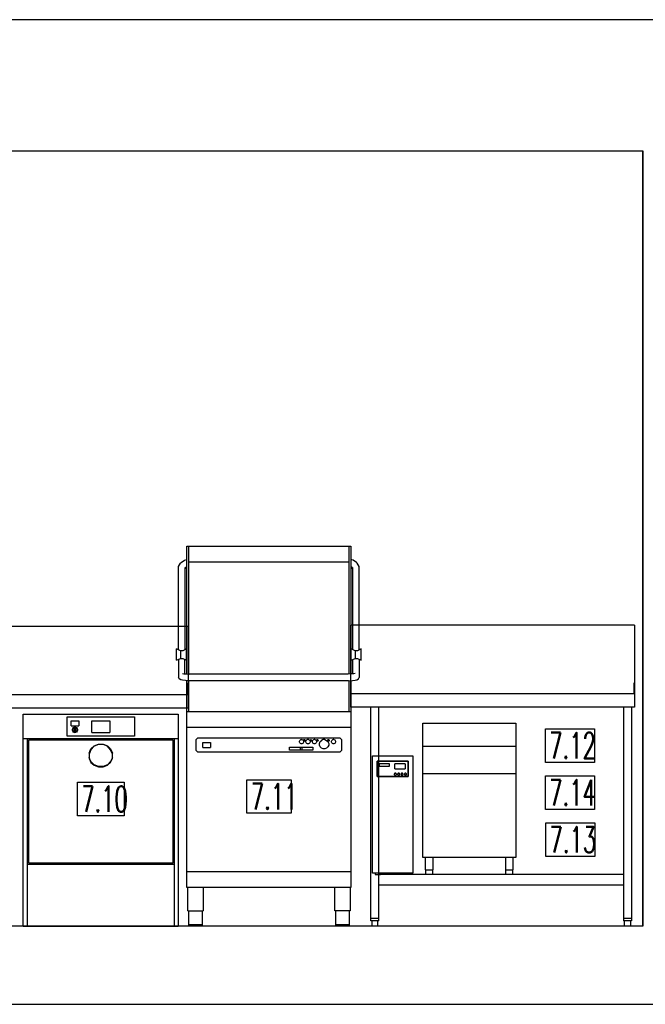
# Model space of a CAD drawing. Header units: millimetres. Extents: x 0 to 40100, y 0 to 29075.
# Tile 93 of 119: x 28961 to 31383, y 5697 to 9507. Entities that reach past the tile are written whole.
import ezdxf

# ---------------------------------------------------------------- set-up
doc = ezdxf.new("R2010")
doc.units = ezdxf.units.MM
doc.header["$MEASUREMENT"] = 0
doc.linetypes.add('AUSGEZOGEN', pattern=[0, 0])
doc.layers.get('0').update_dxf_attribs({"linetype": 'CONTINUOUS'})
for name, color, linetype, true_color in [('ibmp_KT_Einrichtung', 7, 'AUSGEZOGEN', 0x000080), ('ibmp_KT_Geräte_Ansicht', 1, 'AUSGEZOGEN', 0xff0000), ('ibmp_KT_Grundriss', 6, 'AUSGEZOGEN', 0xff00ff), ('ibmp_KT_Positionsnummern', 7, 'AUSGEZOGEN', 0x800000)]:
    doc.layers.add(name, color=color, linetype=linetype, true_color=true_color)
doc.layers.add('IBMP_KT_GR', color=7, linetype='AUSGEZOGEN')
doc.styles.get("Standard").update_dxf_attribs({"font": 'TXT.SHX'})

# ---------------------------------------------------------------- blocks, each defined once
blk = doc.blocks.new('BLOCK_00275')
at = {"layer": 'ibmp_KT_Einrichtung', "color": 0, "linetype": 'AUSGEZOGEN', "true_color": 0x000000}
for p, q in [((29608.21, 6975.12), (29608.21, 7469.1)), ((29608.21, 7469.1), (30243.21, 7469.1)), ((29616.22, 6974.78), (29616.22, 7469.1)), ((30235.21, 7469.1), (30235.21, 6974.78)), ((30243.21, 7469.1), (30243.21, 6975.12)), ((29575.71, 7390.7), (29583.31, 7403.9)), ((29583.31, 7403.9), (29586.16, 7406.56)), ((29586.16, 7406.56), (29599.29, 7416)), ((29599.28, 7416), (29608.21, 7418.66)), ((29616.22, 7409.1), (30235.21, 7409.1)), ((30252.12, 7416), (30243.21, 7418.66)), ((30265.27, 7406.56), (30252.13, 7416)), ((30268.1, 7403.9), (30265.27, 7406.56)), ((30275.7, 7390.7), (30268.1, 7403.9)), ((29575.71, 7068.6), (29575.71, 7390.68)), ((29604.52, 7389.06), (29600.71, 7382.44)), ((29600.71, 7387.1), (29600.71, 7069.08)), ((29603.89, 7387.98), (29608.21, 7391.08)), ((29604.52, 7389.06), (29604.5, 7389.04)), ((30247.51, 7387.98), (30243.21, 7391.08)), ((30250.71, 7382.44), (30246.9, 7389.06)), ((30250.71, 7069.08), (30250.71, 7387.1)), ((30275.71, 7068.6), (30275.71, 7390.68)), ((30241.22, 7163.82), (30241.22, 6846.16)), ((31341.22, 7163.82), (30241.22, 7163.82)), ((31341.22, 7163.82), (31341.22, 6846.16)), ((29613.21, 7159.1), (27463.21, 7159.1)), ((29613.21, 7159.1), (29613.21, 6842.74)), ((29568.21, 7028.1), (29568.21, 7072.1)), ((29583.21, 7065.1), (29568.21, 7072.1)), ((29583.21, 7065.1), (29583.21, 7035.1)), ((29592.22, 7065.1), (29583.21, 7065.1)), ((29607.22, 7072.1), (29592.22, 7065.1)), ((29607.22, 7028.1), (29607.22, 7072.1)), ((30244.22, 7028.1), (30244.22, 7072.1)), ((30259.22, 7065.1), (30244.22, 7072.1)), ((30259.22, 7065.1), (30259.22, 7035.1)), ((30268.21, 7065.1), (30259.22, 7065.1)), ((30283.21, 7072.1), (30268.21, 7065.1)), ((30283.21, 7028.1), (30283.21, 7072.1)), ((29568.21, 7028.1), (29583.21, 7035.1)), ((29575.71, 7031.6), (29575.71, 6961.44)), ((29583.21, 7035.1), (29592.22, 7035.1)), ((29592.22, 7035.1), (29607.22, 7028.1)), ((29600.71, 6975.8), (29600.71, 7031.14)), ((30244.22, 7028.1), (30259.22, 7035.1)), ((30250.71, 6975.8), (30250.71, 7031.14)), ((30259.22, 7035.1), (30268.21, 7035.1)), ((30268.21, 7035.1), (30283.21, 7028.1)), ((30275.71, 7031.6), (30275.71, 6961.44)), ((29591.56, 6977.52), (29596.76, 6976.22)), ((29596.75, 6976.22), (29606.36, 6975.2)), ((29606.36, 6975.2), (29618.92, 6974.66)), ((30232.51, 6974.66), (29618.92, 6974.66)), ((30245.07, 6975.2), (30232.5, 6974.66)), ((30254.66, 6976.22), (30245.05, 6975.2)), ((30259.86, 6977.52), (30254.66, 6976.22)), ((30259.86, 6977.52), (30259.85, 6977.52)), ((29579.06, 6955.74), (29575.71, 6961.44)), ((29584.86, 6952.52), (29579.06, 6955.74)), ((29591.08, 6950.94), (29584.86, 6952.52)), ((29602.57, 6949.74), (29591.08, 6950.94)), ((29617.58, 6949.1), (29602.57, 6949.74)), ((29608.21, 6149.1), (29608.21, 6949.52)), ((29613.21, 6937.64), (29610.51, 6937.64)), ((29610.51, 6895.48), (29610.51, 6937.64)), ((29616.22, 6829.1), (29616.22, 6949.16)), ((30233.84, 6949.1), (29617.58, 6949.1)), ((30233.84, 6949.1), (30248.85, 6949.74)), ((30235.21, 6949.16), (30235.21, 6829.1)), ((30241.22, 6941.46), (30242.78, 6941.46)), ((30242.78, 6899.1), (30242.78, 6941.46)), ((30243.21, 6949.52), (30243.21, 6149.1)), ((30248.85, 6949.74), (30260.34, 6950.94)), ((30260.34, 6950.94), (30266.56, 6952.52)), ((30266.56, 6952.52), (30272.36, 6955.74)), ((30272.36, 6955.74), (30275.71, 6961.44)), ((31339.64, 6899.1), (31339.64, 6941.46)), ((31341.22, 6941.46), (31339.64, 6941.46)), ((30241.22, 6899.1), (31341.22, 6899.1)), ((27463.21, 6895.48), (29613.21, 6895.48)), ((29613.21, 6842.74), (27463.21, 6842.74)), ((30243.21, 6829.1), (29608.21, 6829.1)), ((31341.22, 6846.16), (30241.22, 6846.16)), ((30319.78, 6020.28), (30319.78, 6846.16)), ((30351.22, 6020.28), (30351.22, 6846.16)), ((31298, 6846.16), (31298, 6020.28)), ((31329.42, 6846.16), (31329.42, 6020.28)), ((28975.21, 6819.1), (29575.21, 6819.1)), ((28975.21, 5999.1), (28975.21, 6819.1)), ((29145.21, 6809.1), (29405.21, 6809.1)), ((29145.21, 6734.1), (29145.21, 6809.1)), ((29160.21, 6794.1), (29190.21, 6794.1)), ((29160.21, 6774.1), (29160.21, 6794.1)), ((29190.21, 6794.1), (29190.21, 6774.1)), ((29240.21, 6794.1), (29310.21, 6794.1)), ((29240.21, 6749.1), (29240.21, 6794.1)), ((29310.21, 6794.1), (29310.21, 6749.1)), ((29405.21, 6809.1), (29405.21, 6734.1)), ((29575.21, 6819.1), (29575.21, 5999.1)), ((30521.22, 6785.1), (30881.22, 6785.1)), ((30521.22, 6265.1), (30521.22, 6785.1)), ((30881.22, 6785.1), (30881.22, 6265.1)), ((29160.21, 6774.1), (29190.21, 6774.1)), ((29165.21, 6761.1), (29166.73, 6764.76)), ((29165.21, 6757.12), (29165.21, 6761.1)), ((29166.73, 6753.44), (29165.21, 6757.12)), ((29166.73, 6764.76), (29169.55, 6767.58)), ((29169.55, 6750.62), (29166.73, 6753.44)), ((29167.71, 6760.6), (29168.85, 6763.34)), ((29167.71, 6757.62), (29167.71, 6760.6)), ((29168.85, 6754.84), (29167.71, 6757.62)), ((29168.85, 6763.34), (29170.97, 6765.46)), ((29170.97, 6752.74), (29168.85, 6754.84)), ((29169.55, 6767.58), (29173.21, 6769.1)), ((29170.03, 6750.42), (29169.55, 6750.62)), ((29170.03, 6750.42), (29173.21, 6749.1)), ((29170.97, 6765.46), (29173.72, 6766.6)), ((29171.95, 6752.34), (29170.97, 6752.74)), ((29173.72, 6751.6), (29171.95, 6752.34)), ((29173.72, 6769.1), (29173.21, 6769.1)), ((29177.2, 6749.1), (29173.21, 6749.1)), ((29173.72, 6772.1), (29176.72, 6772.1)), ((29173.72, 6754.1), (29173.72, 6772.1)), ((29173.72, 6754.1), (29176.72, 6754.1)), ((29176.7, 6751.6), (29173.72, 6751.6)), ((29178.47, 6752.34), (29176.7, 6751.6)), ((29176.72, 6772.1), (29176.72, 6754.1)), ((29176.72, 6769.1), (29177.2, 6769.1)), ((29176.72, 6766.6), (29179.46, 6765.46)), ((29177.2, 6769.1), (29180.87, 6767.58)), ((29180.39, 6750.42), (29177.2, 6749.1)), ((29179.46, 6752.74), (29178.47, 6752.34)), ((29179.46, 6765.46), (29181.56, 6763.34)), ((29181.56, 6754.84), (29179.46, 6752.74)), ((29180.87, 6750.62), (29180.39, 6750.42)), ((29180.87, 6767.58), (29183.69, 6764.76)), ((29183.69, 6753.44), (29180.87, 6750.62)), ((29181.56, 6763.34), (29182.71, 6760.6)), ((29182.71, 6757.62), (29181.56, 6754.84)), ((29182.71, 6760.6), (29182.71, 6757.62)), ((29183.69, 6764.76), (29185.21, 6761.1)), ((29185.21, 6757.12), (29183.69, 6753.44)), ((29185.21, 6761.1), (29185.21, 6757.12)), ((29240.21, 6749.1), (29310.21, 6749.1)), ((29608.21, 6769.1), (30243.21, 6769.1)), ((29575.21, 6724.1), (28975.21, 6724.1)), ((28990.21, 6724.1), (28990.21, 5999.1)), ((28995.21, 6719.1), (28995.21, 6244.1)), ((29555.21, 6719.1), (28995.21, 6719.1)), ((29405.21, 6734.1), (29145.21, 6734.1)), ((29555.21, 6244.1), (29555.21, 6719.1)), ((29560.21, 5999.1), (29560.21, 6724.1)), ((29644.22, 6722.1), (29649.22, 6727.1)), ((29644.22, 6679.1), (29644.22, 6722.1)), ((30202.22, 6727.1), (29649.22, 6727.1)), ((29670.21, 6710.1), (29700.21, 6710.1)), ((29670.21, 6691.1), (29670.21, 6710.1)), ((29700.21, 6710.1), (29700.21, 6691.1)), ((30044.22, 6714.7), (30045.43, 6717.64)), ((30044.22, 6711.52), (30044.22, 6714.7)), ((30045.43, 6708.58), (30044.22, 6711.52)), ((30045.43, 6717.64), (30047.68, 6719.88)), ((30047.68, 6706.32), (30045.43, 6708.58)), ((30050.61, 6721.1), (30047.68, 6719.88)), ((30050.61, 6705.1), (30047.68, 6706.32)), ((30050.61, 6721.1), (30053.8, 6721.1)), ((30053.8, 6721.1), (30056.74, 6719.88)), ((30056.74, 6706.32), (30053.8, 6705.1)), ((30056.74, 6719.88), (30058.99, 6717.64)), ((30058.99, 6708.58), (30056.74, 6706.32)), ((30058.99, 6717.64), (30060.21, 6714.7)), ((30060.21, 6711.52), (30058.99, 6708.58)), ((30060.21, 6718.7), (30060.67, 6719.8)), ((30060.21, 6717.5), (30060.21, 6718.7)), ((30060.67, 6716.4), (30060.21, 6717.5)), ((30060.21, 6714.7), (30060.21, 6711.52)), ((30060.67, 6719.8), (30061.52, 6720.64)), ((30061.52, 6715.56), (30060.67, 6716.4)), ((30062.61, 6721.1), (30061.52, 6720.64)), ((30062.61, 6715.1), (30061.52, 6715.56)), ((30062.61, 6721.1), (30063.82, 6721.1)), ((30063.82, 6715.1), (30062.61, 6715.1)), ((30063.82, 6721.1), (30064.92, 6720.64)), ((30064.92, 6715.56), (30063.82, 6715.1)), ((30064.92, 6720.64), (30065.75, 6719.8)), ((30065.75, 6716.4), (30064.92, 6715.56)), ((30065.75, 6719.8), (30066.22, 6718.7)), ((30066.22, 6717.5), (30065.75, 6716.4)), ((30066.22, 6718.7), (30066.22, 6717.5)), ((30069.22, 6714.7), (30070.43, 6717.64)), ((30069.22, 6711.52), (30069.22, 6714.7)), ((30070.43, 6708.58), (30069.22, 6711.52)), ((30070.43, 6717.64), (30072.68, 6719.88)), ((30072.68, 6706.32), (30070.43, 6708.58)), ((30075.61, 6721.1), (30072.68, 6719.88)), ((30075.61, 6705.1), (30072.68, 6706.32)), ((30078.8, 6721.1), (30075.61, 6721.1)), ((30078.8, 6721.1), (30081.74, 6719.88)), ((30081.74, 6706.32), (30078.8, 6705.1)), ((30081.74, 6719.88), (30083.99, 6717.64)), ((30083.99, 6708.58), (30081.74, 6706.32)), ((30083.99, 6717.64), (30085.21, 6714.7)), ((30085.21, 6711.52), (30083.99, 6708.58)), ((30085.21, 6718.7), (30085.67, 6719.8)), ((30085.21, 6717.5), (30085.21, 6718.7)), ((30085.67, 6716.4), (30085.21, 6717.5)), ((30085.21, 6714.7), (30085.21, 6711.52)), ((30085.67, 6719.8), (30086.52, 6720.64)), ((30086.52, 6715.56), (30085.67, 6716.4)), ((30087.61, 6721.1), (30086.52, 6720.64)), ((30087.61, 6715.1), (30086.52, 6715.56)), ((30087.61, 6721.1), (30088.82, 6721.1)), ((30088.82, 6715.1), (30087.61, 6715.1)), ((30088.82, 6721.1), (30089.92, 6720.64)), ((30089.92, 6715.56), (30088.82, 6715.1)), ((30089.92, 6720.64), (30090.75, 6719.8)), ((30090.75, 6716.4), (30089.92, 6715.56)), ((30090.75, 6719.8), (30091.22, 6718.7)), ((30091.22, 6717.5), (30090.75, 6716.4)), ((30091.22, 6718.7), (30091.22, 6717.5)), ((30094.22, 6714.7), (30095.43, 6717.64)), ((30094.22, 6711.52), (30094.22, 6714.7)), ((30095.43, 6708.58), (30094.22, 6711.52)), ((30095.43, 6717.64), (30097.68, 6719.88)), ((30097.68, 6706.32), (30095.43, 6708.58)), ((30100.61, 6721.1), (30097.68, 6719.88)), ((30100.61, 6705.1), (30097.68, 6706.32)), ((30103.8, 6721.1), (30100.61, 6721.1)), ((30103.8, 6721.1), (30106.74, 6719.88)), ((30106.74, 6706.32), (30103.8, 6705.1)), ((30106.74, 6719.88), (30108.99, 6717.64)), ((30108.99, 6708.58), (30106.74, 6706.32)), ((30108.99, 6717.64), (30110.21, 6714.7)), ((30110.21, 6711.52), (30108.99, 6708.58)), ((30110.21, 6718.7), (30110.67, 6719.8)), ((30110.21, 6717.5), (30110.21, 6718.7)), ((30110.67, 6716.4), (30110.21, 6717.5)), ((30110.21, 6714.7), (30110.21, 6711.52)), ((30110.67, 6719.8), (30111.52, 6720.64)), ((30111.52, 6715.56), (30110.67, 6716.4)), ((30112.61, 6721.1), (30111.52, 6720.64)), ((30112.61, 6715.1), (30111.52, 6715.56)), ((30112.61, 6721.1), (30113.82, 6721.1)), ((30113.82, 6715.1), (30112.61, 6715.1)), ((30113.82, 6721.1), (30114.92, 6720.64)), ((30114.92, 6715.56), (30113.82, 6715.1)), ((30114.92, 6720.64), (30115.75, 6719.8)), ((30115.75, 6716.4), (30114.92, 6715.56)), ((30115.75, 6719.8), (30116.22, 6718.7)), ((30116.22, 6717.5), (30115.75, 6716.4)), ((30116.22, 6718.7), (30116.22, 6717.5)), ((30121.22, 6706.68), (30123.95, 6713.3)), ((30121.22, 6699.52), (30121.22, 6706.68)), ((30123.95, 6713.3), (30129.02, 6718.36)), ((30135.63, 6721.1), (30129.02, 6718.36)), ((30142.79, 6721.1), (30135.63, 6721.1)), ((30142.79, 6721.1), (30149.42, 6718.36)), ((30149.42, 6718.36), (30154.46, 6713.3)), ((30153.21, 6718.7), (30153.66, 6719.8)), ((30153.21, 6717.5), (30153.21, 6718.7)), ((30153.66, 6716.4), (30153.21, 6717.5)), ((30153.66, 6719.8), (30154.52, 6720.64)), ((30154.52, 6715.56), (30153.66, 6716.4)), ((30154.46, 6713.3), (30157.22, 6706.68)), ((30155.61, 6721.1), (30154.52, 6720.64)), ((30155.61, 6715.1), (30154.52, 6715.56)), ((30155.61, 6721.1), (30156.82, 6721.1)), ((30156.82, 6715.1), (30155.61, 6715.1)), ((30156.82, 6721.1), (30157.91, 6720.64)), ((30157.91, 6715.56), (30156.82, 6715.1)), ((30157.22, 6706.68), (30157.22, 6699.52)), ((30157.91, 6720.64), (30158.75, 6719.8)), ((30158.75, 6716.4), (30157.91, 6715.56)), ((30158.75, 6719.8), (30159.22, 6718.7)), ((30159.22, 6717.5), (30158.75, 6716.4)), ((30159.22, 6718.7), (30159.22, 6717.5)), ((30168.21, 6714.7), (30169.43, 6717.64)), ((30168.21, 6711.52), (30168.21, 6714.7)), ((30169.43, 6708.58), (30168.21, 6711.52)), ((30169.43, 6717.64), (30171.68, 6719.88)), ((30171.68, 6706.32), (30169.43, 6708.58)), ((30174.62, 6721.1), (30171.68, 6719.88)), ((30174.62, 6705.1), (30171.68, 6706.32)), ((30177.8, 6721.1), (30174.62, 6721.1)), ((30177.8, 6721.1), (30180.74, 6719.88)), ((30180.74, 6706.32), (30177.8, 6705.1)), ((30180.74, 6719.88), (30182.99, 6717.64)), ((30182.99, 6708.58), (30180.74, 6706.32)), ((30182.99, 6717.64), (30184.22, 6714.7)), ((30184.22, 6711.52), (30182.99, 6708.58)), ((30184.22, 6714.7), (30184.22, 6711.52)), ((30202.22, 6727.1), (30207.22, 6722.1)), ((30207.22, 6722.1), (30207.22, 6679.1)), ((29230.21, 6669.28), (29237.06, 6685.24)), ((29237.06, 6682.1), (29230.21, 6665)), ((29230.21, 6669.28), (29230.21, 6647.92)), ((29237.06, 6685.24), (29249.72, 6697.48)), ((29249.72, 6695.22), (29237.06, 6682.1)), ((29249.72, 6697.48), (29266.26, 6704.1)), ((29266.26, 6702.3), (29249.72, 6695.22)), ((29266.26, 6704.1), (29284.16, 6704.1)), ((29284.16, 6702.3), (29266.26, 6702.3)), ((29284.16, 6704.1), (29300.7, 6697.48)), ((29300.7, 6695.22), (29284.16, 6702.3)), ((29300.7, 6697.48), (29313.37, 6685.24)), ((29313.37, 6682.1), (29300.7, 6695.22)), ((29313.37, 6685.24), (29320.21, 6669.28)), ((29320.21, 6665), (29313.37, 6682.1)), ((29320.21, 6647.92), (29320.21, 6669.28)), ((29649.22, 6674.1), (29644.22, 6679.1)), ((29649.22, 6674.1), (30202.22, 6674.1)), ((29670.21, 6691.1), (29700.21, 6691.1)), ((30006.22, 6692.1), (30096.22, 6692.1)), ((30006.22, 6680.1), (30006.22, 6692.1)), ((30096.22, 6680.1), (30006.22, 6680.1)), ((30047.22, 6692.1), (30047.22, 6680.1)), ((30053.8, 6705.1), (30050.61, 6705.1)), ((30055.21, 6680.1), (30055.21, 6692.1)), ((30078.8, 6705.1), (30075.61, 6705.1)), ((30096.22, 6692.1), (30096.22, 6680.1)), ((30103.8, 6705.1), (30100.61, 6705.1)), ((30123.96, 6692.9), (30121.22, 6699.52)), ((30129.02, 6687.84), (30123.96, 6692.9)), ((30135.63, 6685.1), (30129.02, 6687.84)), ((30142.79, 6685.1), (30135.63, 6685.1)), ((30149.42, 6687.84), (30142.79, 6685.1)), ((30154.46, 6692.9), (30149.42, 6687.84)), ((30157.22, 6699.52), (30154.46, 6692.9)), ((30177.8, 6705.1), (30174.62, 6705.1)), ((30207.22, 6679.1), (30202.22, 6674.1)), ((30881.22, 6695.1), (30521.22, 6695.1)), ((29237.06, 6636), (29230.21, 6651.98)), ((29230.21, 6647.92), (29237.06, 6633.16)), ((29249.72, 6623.8), (29237.06, 6636)), ((29237.06, 6633.16), (29249.72, 6621.9)), ((29313.37, 6636.02), (29300.7, 6623.78)), ((29300.7, 6621.88), (29313.37, 6633.18)), ((29320.21, 6651.98), (29313.37, 6636.02)), ((29313.37, 6633.18), (29320.21, 6647.92)), ((30327.22, 6658.1), (30483.21, 6658.1)), ((30327.22, 6204.1), (30327.22, 6658.1)), ((30345.21, 6578.1), (30345.21, 6638.1)), ((30465.21, 6638.1), (30345.21, 6638.1)), ((30347.22, 6580.1), (30347.22, 6636.1)), ((30463.21, 6636.1), (30347.22, 6636.1)), ((30463.21, 6636.1), (30463.21, 6580.1)), ((30465.21, 6638.1), (30465.21, 6578.1)), ((30483.21, 6658.1), (30483.21, 6204.1)), ((29266.26, 6617.16), (29249.72, 6623.8)), ((29249.72, 6621.9), (29266.26, 6615.76)), ((29284.16, 6617.16), (29266.26, 6617.16)), ((29266.26, 6615.76), (29284.16, 6615.76)), ((29300.7, 6623.78), (29284.16, 6617.16)), ((29284.16, 6615.76), (29300.7, 6621.88)), ((30353.21, 6628.1), (30353.21, 6618.1)), ((30393.21, 6628.1), (30353.21, 6628.1)), ((30353.21, 6618.1), (30393.21, 6618.1)), ((30393.21, 6618.1), (30393.21, 6628.1)), ((30413.21, 6608.1), (30413.21, 6628.1)), ((30453.21, 6628.1), (30413.21, 6628.1)), ((30413.21, 6608.1), (30453.21, 6608.1)), ((30453.21, 6628.1), (30453.21, 6608.1)), ((30345.21, 6578.1), (30465.21, 6578.1)), ((30347.22, 6580.1), (30463.21, 6580.1)), ((30411.6, 6588.96), (30411.22, 6587.74)), ((30411.22, 6587.74), (30411.22, 6586.48)), ((30411.22, 6586.48), (30411.6, 6585.26)), ((30412.35, 6589.96), (30411.6, 6588.96)), ((30411.6, 6585.26), (30412.35, 6584.26)), ((30413.37, 6590.72), (30412.35, 6589.96)), ((30412.35, 6584.26), (30413.37, 6583.5)), ((30414.58, 6591.1), (30413.37, 6590.72)), ((30413.37, 6583.5), (30414.58, 6583.1)), ((30415.84, 6591.1), (30414.58, 6591.1)), ((30414.58, 6583.1), (30415.84, 6583.1)), ((30417.05, 6590.72), (30415.84, 6591.1)), ((30415.84, 6583.1), (30417.05, 6583.5)), ((30418.07, 6589.96), (30417.05, 6590.72)), ((30417.05, 6583.5), (30418.07, 6584.26)), ((30418.82, 6588.96), (30418.07, 6589.96)), ((30418.07, 6584.26), (30418.82, 6585.26)), ((30419.22, 6587.74), (30418.82, 6588.96)), ((30418.82, 6585.26), (30419.22, 6586.48)), ((30419.22, 6586.48), (30419.22, 6587.74)), ((30424.6, 6588.96), (30424.22, 6587.74)), ((30424.22, 6587.74), (30424.22, 6586.48)), ((30424.22, 6586.48), (30424.6, 6585.26)), ((30425.35, 6589.96), (30424.6, 6588.96)), ((30424.6, 6585.26), (30425.35, 6584.26)), ((30426.36, 6590.72), (30425.35, 6589.96)), ((30425.35, 6584.26), (30426.36, 6583.5)), ((30427.58, 6591.1), (30426.36, 6590.72)), ((30426.36, 6583.5), (30427.58, 6583.1)), ((30428.84, 6591.1), (30427.58, 6591.1)), ((30428.84, 6583.1), (30427.58, 6583.1)), ((30430.05, 6590.72), (30428.84, 6591.1)), ((30428.84, 6583.1), (30430.05, 6583.5)), ((30431.07, 6589.96), (30430.05, 6590.72)), ((30430.05, 6583.5), (30431.07, 6584.26)), ((30431.82, 6588.96), (30431.07, 6589.96)), ((30431.07, 6584.26), (30431.82, 6585.26)), ((30432.22, 6587.74), (30431.82, 6588.96)), ((30431.82, 6585.26), (30432.22, 6586.48)), ((30432.22, 6586.48), (30432.22, 6587.74)), ((30437.6, 6588.96), (30437.22, 6587.74)), ((30437.22, 6587.74), (30437.22, 6586.48)), ((30437.22, 6586.48), (30437.6, 6585.26)), ((30438.35, 6589.96), (30437.6, 6588.96)), ((30437.6, 6585.26), (30438.35, 6584.26)), ((30439.36, 6590.72), (30438.35, 6589.96)), ((30438.35, 6584.26), (30439.36, 6583.5)), ((30440.58, 6591.1), (30439.36, 6590.72)), ((30439.36, 6583.5), (30440.58, 6583.1)), ((30441.84, 6591.1), (30440.58, 6591.1)), ((30441.84, 6583.1), (30440.58, 6583.1)), ((30443.05, 6590.72), (30441.84, 6591.1)), ((30441.84, 6583.1), (30443.05, 6583.5)), ((30444.06, 6589.96), (30443.05, 6590.72)), ((30443.05, 6583.5), (30444.06, 6584.26)), ((30444.82, 6588.96), (30444.06, 6589.96)), ((30444.06, 6584.26), (30444.82, 6585.26)), ((30445.21, 6587.74), (30444.82, 6588.96)), ((30444.82, 6585.26), (30445.21, 6586.48)), ((30445.21, 6586.48), (30445.21, 6587.74)), ((30450.6, 6588.96), (30450.21, 6587.74)), ((30450.21, 6587.74), (30450.21, 6586.48)), ((30450.21, 6586.48), (30450.6, 6585.26)), ((30451.35, 6589.96), (30450.6, 6588.96)), ((30450.6, 6585.26), (30451.35, 6584.26)), ((30452.36, 6590.72), (30451.35, 6589.96)), ((30451.35, 6584.26), (30452.36, 6583.5)), ((30453.58, 6591.1), (30452.36, 6590.72)), ((30452.36, 6583.5), (30453.58, 6583.1)), ((30454.84, 6591.1), (30453.58, 6591.1)), ((30454.84, 6583.1), (30453.58, 6583.1)), ((30456.05, 6590.72), (30454.84, 6591.1)), ((30454.84, 6583.1), (30456.05, 6583.5)), ((30457.06, 6589.96), (30456.05, 6590.72)), ((30456.05, 6583.5), (30457.06, 6584.26)), ((30457.81, 6588.96), (30457.06, 6589.96)), ((30457.06, 6584.26), (30457.81, 6585.26)), ((30458.21, 6587.74), (30457.81, 6588.96)), ((30457.81, 6585.26), (30458.21, 6586.48)), ((30458.21, 6586.48), (30458.21, 6587.74)), ((30521.22, 6590.1), (30881.22, 6590.1)), ((30881.22, 6265.1), (30521.22, 6265.1)), ((30531.22, 6264.9), (30531.22, 6217.1)), ((30561.22, 6217.1), (30561.22, 6264.9)), ((30841.22, 6264.9), (30841.22, 6217.1)), ((30871.22, 6217.1), (30871.22, 6264.9)), ((28990.21, 6239.1), (29560.21, 6239.1)), ((28995.21, 6244.1), (29555.21, 6244.1)), ((30531.22, 6217.1), (30561.22, 6217.1)), ((30533.21, 6200.1), (30533.21, 6217.1)), ((30559.22, 6217.1), (30559.22, 6200.1)), ((30841.22, 6217.1), (30871.22, 6217.1)), ((30843.21, 6200.1), (30843.21, 6217.1)), ((30869.22, 6217.1), (30869.22, 6200.1)), ((30243.21, 6209.1), (29608.21, 6209.1)), ((30483.21, 6204.1), (30327.22, 6204.1)), ((30337.22, 6204.1), (30337.22, 6199.1)), ((30337.22, 6199.1), (30357.22, 6199.1)), ((30351.22, 6200.28), (31298, 6200.28)), ((30357.22, 6199.1), (30357.22, 6204.1)), ((30453.21, 6204.1), (30453.21, 6199.1)), ((30473.21, 6199.1), (30453.21, 6199.1)), ((30473.21, 6199.1), (30473.21, 6204.1)), ((30533.21, 6200.1), (30559.22, 6200.1)), ((30843.21, 6200.1), (30869.22, 6200.1)), ((30243.21, 6149.1), (29608.21, 6149.1)), ((29612.22, 6059.1), (29612.22, 6149.1)), ((29671.22, 6149.1), (29671.22, 6059.1)), ((30181.22, 6059.1), (30181.22, 6149.1)), ((30240.21, 6149.1), (30240.21, 6059.1)), ((31298, 6157.92), (30351.22, 6157.92)), ((29612.22, 6059.1), (29671.22, 6059.1)), ((29616.22, 5999.1), (29616.22, 6059.1)), ((29667.22, 6059.1), (29667.22, 5999.1)), ((30240.21, 6059.1), (30181.22, 6059.1)), ((30185.21, 5999.1), (30185.21, 6059.1)), ((30236.22, 6059.1), (30236.22, 5999.1)), ((30319.78, 6030.86), (30351.22, 6030.86)), ((30351.22, 6020.28), (30319.78, 6020.28)), ((30323.72, 6020.28), (30323.72, 5999.1)), ((30347.28, 5999.1), (30347.28, 6020.28)), ((31298, 6030.86), (31329.42, 6030.86)), ((31329.42, 6020.28), (31298, 6020.28)), ((31301.92, 5999.1), (31301.92, 6020.28)), ((31325.5, 6020.28), (31325.5, 5999.1)), ((28975.21, 5999.1), (29575.21, 5999.1)), ((29667.22, 6004.1), (29616.22, 6004.1)), ((29667.22, 5999.1), (29616.22, 5999.1)), ((30236.22, 6004.1), (30185.21, 6004.1)), ((30236.22, 5999.1), (30185.21, 5999.1)), ((30347.28, 5999.1), (30323.72, 5999.1)), ((31325.5, 5999.1), (31301.92, 5999.1))]:
    blk.add_line(p, q, dxfattribs=at)
at = {"layer": 'ibmp_KT_Grundriss', "color": 0, "linetype": 'AUSGEZOGEN', "true_color": 0x000000}
for p, q in [((25697.6, 8999.09), (31372.6, 8999.09)), ((31372.6, 8999.09), (31372.6, 5999.1)), ((31372.6, 8999.09), (31372.6, 5999.1)), ((31372.6, 5999.1), (31372.6, 8999.09)), ((31372.6, 5999.1), (25697.6, 5999.1))]:
    blk.add_line(p, q, dxfattribs=at)
at = {"layer": 'ibmp_KT_Positionsnummern', "color": 0, "linetype": 'AUSGEZOGEN', "true_color": 0x000000}
for p, q in [((30996.08, 6763.1), (31186.35, 6763.1)), ((30996.08, 6633.1), (30996.08, 6763.1)), ((31186.35, 6763.1), (31186.35, 6633.1)), ((31186.35, 6633.1), (30996.08, 6633.1)), ((29185.14, 6556.1), (29365.29, 6556.1)), ((29185.14, 6426.1), (29185.14, 6556.1)), ((29365.29, 6556.1), (29365.29, 6426.1)), ((29840.94, 6566.1), (30011.49, 6566.1)), ((29840.94, 6436.1), (29840.94, 6566.1)), ((30011.49, 6566.1), (30011.49, 6436.1)), ((30996.08, 6581.1), (31186.35, 6581.1)), ((30996.08, 6451.1), (30996.08, 6581.1)), ((31186.35, 6581.1), (31186.35, 6451.1)), ((31186.35, 6451.1), (30996.08, 6451.1)), ((29365.29, 6426.1), (29185.14, 6426.1)), ((30011.49, 6436.1), (29840.94, 6436.1)), ((30997.08, 6399.1), (31187.35, 6399.1)), ((30997.08, 6269.1), (30997.08, 6399.1)), ((31187.35, 6399.1), (31187.35, 6269.1)), ((31187.35, 6269.1), (30997.08, 6269.1))]:
    blk.add_line(p, q, dxfattribs=at)
at = {"color": 0, "true_color": 0x000000}
blk.add_attdef('', (0, 0), '', height=1, dxfattribs=at)

msp = doc.modelspace()

# ---------------------------------------------------------------- linework, layer by layer
at = {"layer": 'ibmp_KT_Geräte_Ansicht', "color": 0, "linetype": 'AUSGEZOGEN', "true_color": 0x000000}
for p, q in [((33808.71, 9506.94), (21909.71, 9506.94)), ((21909.71, 5696.94), (33808.71, 5696.94))]:
    msp.add_line(p, q, dxfattribs=at)

# ---------------------------------------------------------------- block references
at = {"layer": 'IBMP_KT_GR', "color": 0, "true_color": 0x000000}
msp.add_blockref('BLOCK_00275', (0, 0), dxfattribs=at)

# ---------------------------------------------------------------- texts
at = {"layer": 'ibmp_KT_Positionsnummern', "color": 0, "true_color": 0x000000, "width": 0.6}
for s, p in [('7.12', (31011.08, 6648.1)), ('7.14', (31011.08, 6466.1)), ('7.10', (29200.14, 6441.1)), ('7.11', (29855.94, 6451.1)), ('7.13', (31012.08, 6284.1))]:
    msp.add_text(s, height=100, dxfattribs=at).set_placement(p)

doc.saveas('drawing.dxf')
